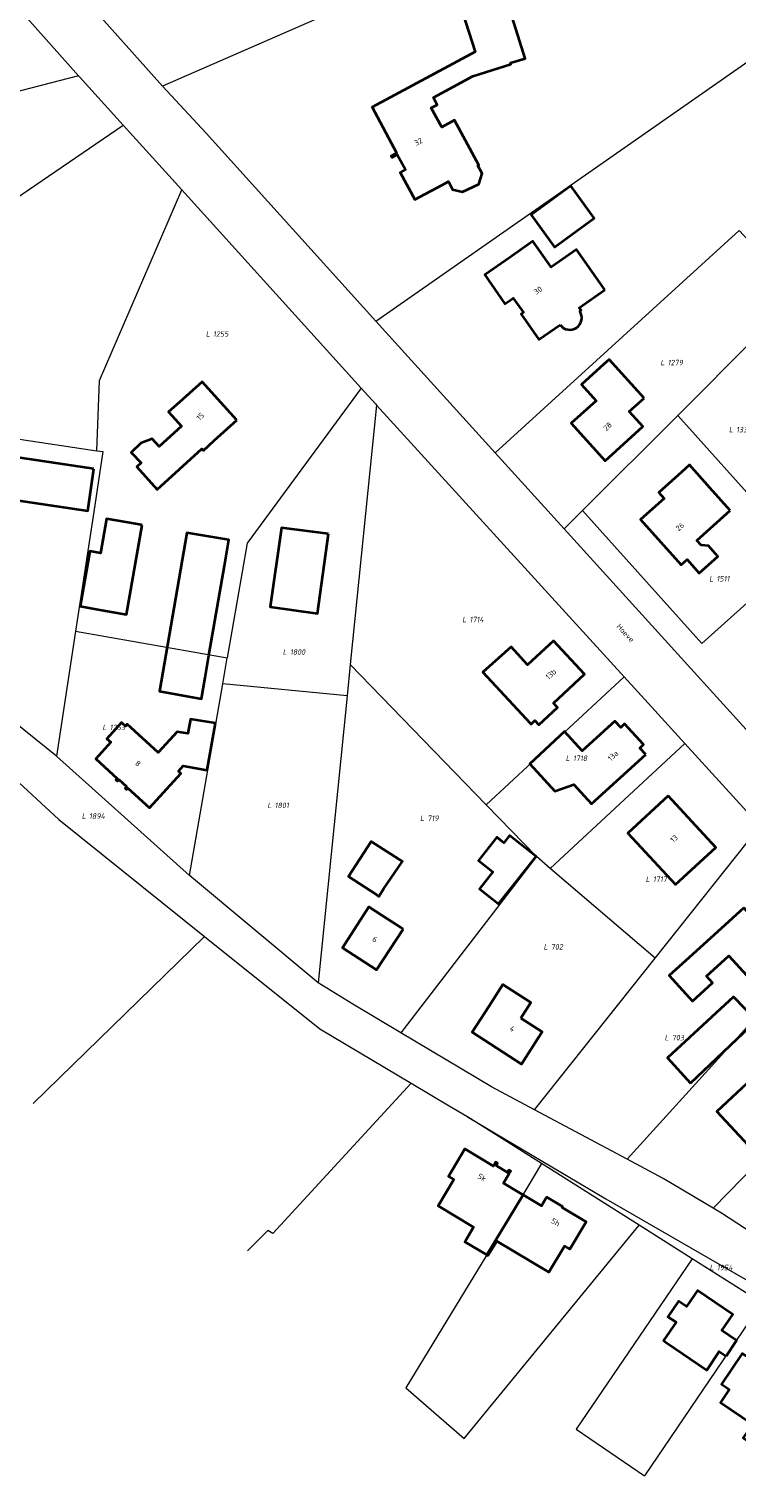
# Model space of a CAD drawing. Header units: metres. Extents: x 180383 to 183221, y 416441 to 418296.
# Tile 4 of 17: x 181677 to 181793, y 417023 to 417261. Entities that reach past the tile are written whole.
import ezdxf
from ezdxf.enums import TextEntityAlignment as Align
from ezdxf.lldxf.tags import DXFTag

# ---------------------------------------------------------------- set-up
doc = ezdxf.new("R2010")
doc.units = ezdxf.units.M
for name, color, linetype, lineweight in [('B-WE-KG-GRENS_PERCEEL-G', 150, 'KG-PERCEEL-SO', 18), ('B-WE-KG-GRENS_PERCEEL-S', 150, 'Continuous', 25), ('B-WE-OG-BEBOUWING-G', 7, 'Continuous', 35), ('B-WE-OG-BEBOUWING_HUISNUMMER-T18', 10, 'Continuous', 18), ('B-WE-OG-BEBOUWING_STRAATNAAM-T18', 10, 'Continuous', 18)]:
    doc.layers.add(name, color=color, linetype=linetype, lineweight=lineweight)
doc.styles.add('NLCS-ISO', font='NLCS-ISO.ttf')
doc.styles.add('NLCS-ISO-M500-T18', font='NLCS-ISO.ttf', dxfattribs={"height": 0.9})
tags = doc.linetypes.add('KG-PERCEEL-SO', pattern='A,5.5,-2,["P",Standard,S=1.8,R=0,X=-0.5,Y=-0.9],-2,5.5,-2,[5,NLCS.SHX,S=0.75,R=0,X=0,Y=0],-2', length=19).pattern_tags.tags
tags[6] = DXFTag(74, 10)

# ---------------------------------------------------------------- blocks, each defined once
blk = doc.blocks.new('SKG-PERCEELNUMMER-SO')
at = {"style": 'NLCS-ISO', "oblique": 10, "flags": 1}
for tag, p in [('GEMEENTECODE', (0, 2.55)), ('PERCEELGROOTTE', (0, -2.45))]:
    blk.add_attdef(tag, text='', height=1.8, dxfattribs=at).set_placement(p, align=Align.MIDDLE_CENTER)
at = {"style": 'NLCS-ISO', "oblique": 10}
blk.add_attdef('SECTIE', text='', height=1.8, dxfattribs=at).set_placement((-0.5, 0), align=Align.MIDDLE_RIGHT)
blk.add_attdef('PERCEELNUMMER', text='', height=1.8, dxfattribs=at).set_placement((0.5, 0), align=Align.MIDDLE_LEFT)

msp = doc.modelspace()

# ---------------------------------------------------------------- linework, layer by layer
at = {"layer": 'B-WE-KG-GRENS_PERCEEL-G', "flags": 128}
for points in [[(181784.622, 417289.474), (181698.534, 417251.874)], [(181733.519, 417213.321), (181837.742, 417286.045)], [(181678.839, 417273.974), (181698.534, 417251.874)], [(181684.75, 417253.605), (181671.842, 417268.076)], [(181684.75, 417253.605), (181634.792, 417240.695)], [(181692.085, 417245.499), (181684.91, 417253.426), (181684.75, 417253.605)], [(181698.534, 417251.874), (181705.691, 417244.189), (181733.519, 417213.321)], [(181633.272, 417205.427), (181692.085, 417245.499)], [(181701.682, 417234.898), (181692.085, 417245.499)], [(181687.732, 417192.081), (181688.167, 417203.579), (181701.682, 417234.898)], [(181731.136, 417202.358), (181701.682, 417234.898)], [(181802.981, 417217.745), (181793.175, 417228.199), (181753.144, 417191.761)], [(181733.519, 417213.321), (181753.144, 417191.761)], [(181783.125, 417197.873), (181795.925, 417210.692)], [(181731.136, 417202.358), (181712.434, 417176.907), (181709.165, 417158.089)], [(181733.493, 417199.754), (181731.136, 417202.358)], [(181733.654, 417199.577), (181729.343, 417156.986)], [(181733.493, 417199.754), (181733.654, 417199.577)], [(181733.654, 417199.577), (181774.314, 417154.977)], [(181767.491, 417182.269), (181783.125, 417197.873)], [(181803.461, 417175.142), (181783.125, 417197.873)], [(181663.035, 417195.765), (181687.732, 417192.081)], [(181687.732, 417192.081), (181688.741, 417191.93), (181687.229, 417182.064)], [(181753.144, 417191.761), (181764.485, 417179.27)], [(181687.229, 417182.064), (181684.257, 417162.469)], [(181764.485, 417179.27), (181767.491, 417182.269)], [(181767.491, 417182.269), (181787.062, 417160.434), (181803.461, 417175.142)], [(181764.485, 417179.27), (181828.995, 417108.177), (181922.4, 417005.195)], [(181684.257, 417162.469), (181681.14, 417141.968)], [(181684.257, 417162.469), (181709.165, 417158.089)], [(181681.14, 417141.968), (181657.916, 417160.64)], [(181652.388, 417158.436), (181681.488, 417131.554), (181705.428, 417112.379)], [(181708.427, 417153.83), (181709.165, 417158.089)], [(181729.343, 417156.986), (181728.826, 417151.877)], [(181751.661, 417133.981), (181729.343, 417156.986)], [(181702.976, 417122.393), (181708.427, 417153.83)], [(181728.826, 417151.877), (181708.427, 417153.83)], [(181751.661, 417133.981), (181774.314, 417154.977)], [(181774.314, 417154.977), (181778.784, 417150.074)], [(181728.826, 417151.877), (181724.06, 417104.789)], [(181778.784, 417150.074), (181784.282, 417144.031)], [(181702.976, 417122.393), (181681.14, 417141.968)], [(181762.164, 417123.555), (181784.282, 417144.031)], [(181784.282, 417144.031), (181796.626, 417130.468)], [(181759.896, 417125.493), (181751.661, 417133.981)], [(181779.396, 417108.83), (181796.626, 417130.468)], [(181759.896, 417125.493), (181737.672, 417096.57)], [(181762.164, 417123.555), (181759.896, 417125.493)], [(181779.396, 417108.83), (181762.164, 417123.555)], [(181724.06, 417104.789), (181702.976, 417122.393)], [(181774.778, 417075.836), (181810.599, 417115.255)], [(181677.287, 417084.991), (181705.428, 417112.379)], [(181705.428, 417112.379), (181724.369, 417097.208), (181739.325, 417088.324)], [(181759.593, 417083.961), (181779.396, 417108.83)], [(181737.672, 417096.57), (181729.78, 417101.26), (181724.06, 417104.789)], [(181788.931, 417067.788), (181822.595, 417102.194)], [(181759.593, 417083.961), (181752.531, 417087.74), (181737.672, 417096.57)], [(181739.325, 417088.324), (181716.635, 417063.652), (181715.791, 417064.146), (181712.48, 417060.79)], [(181739.325, 417088.324), (181745.566, 417084.617)], [(181745.566, 417084.617), (181748.485, 417082.883)], [(181748.485, 417082.883), (181748.595, 417082.818)], [(181760.76, 417075.141), (181748.595, 417082.818)], [(181748.595, 417082.818), (181771.317, 417069.321), (181797.414, 417054.327), (181808.742, 417047.641)], [(181774.778, 417075.836), (181759.593, 417083.961)], [(181760.76, 417075.141), (181758.504, 417071.359), (181751.777, 417060.153), (181738.488, 417038.311)], [(181776.776, 417065.032), (181760.76, 417075.141)], [(181788.931, 417067.788), (181780.689, 417072.673), (181774.778, 417075.836)], [(181798.935, 417061.336), (181790.281, 417066.989), (181788.931, 417067.788)], [(181738.488, 417038.311), (181748.068, 417030.046), (181776.776, 417065.032)], [(181785.474, 417059.512), (181776.776, 417065.032)], [(181785.474, 417059.512), (181766.421, 417031.53), (181777.661, 417023.915)], [(181796.88, 417052.278), (181785.474, 417059.512)], [(181796.88, 417052.278), (181777.661, 417023.915)]]:
    msp.add_lwpolyline(points, dxfattribs=at)
at = {"layer": 'B-WE-OG-BEBOUWING-G', "flags": 128}
for points in [[(181747.217, 417265.694), (181749.822, 417257.544), (181732.915, 417248.421), (181736.941, 417240.927), (181736.063, 417240.466), (181736.218, 417240.201), (181737.072, 417240.68), (181738.416, 417238.227), (181737.539, 417237.747), (181739.956, 417233.272), (181744.356, 417235.648), (181745.454, 417236.241), (181746.15, 417234.947), (181747.782, 417234.535), (181750.431, 417235.805), (181751.009, 417237.545), (181750.305, 417238.86), (181750.427, 417238.926), (181746.436, 417246.316), (181744.35, 417245.19), (181742.653, 417248.333), (181743.613, 417248.852), (181742.986, 417250.014), (181749.467, 417253.514), (181755.72, 417255.512), (181755.654, 417255.719), (181758.077, 417256.432), (181754.436, 417267.943)], [(181771.118, 417218.468), (181766.484, 417225.096), (181762.306, 417222.176), (181759.328, 417226.437), (181755.52, 417223.786), (181751.421, 417220.922), (181754.745, 417216.167), (181755.717, 417216.847), (181756.097, 417217.112), (181757.782, 417214.765), (181757.395, 417214.482), (181760.306, 417210.303), (181763.802, 417212.74)], [(181766.992, 417214.962), (181767.227, 417215.126), (181766.935, 417215.543), (181771.118, 417218.468)]]:
    msp.add_lwpolyline(points, dxfattribs=at)
for points in [[(181765.563, 417235.535), (181759.018, 417230.773), (181762.855, 417225.499), (181769.4, 417230.261)], [(181777.585, 417200.729), (181771.85, 417207.068), (181770.99, 417206.3), (181767.289, 417202.938), (181769.698, 417200.287), (181765.627, 417196.589), (181771.209, 417190.443), (181774.909, 417193.805), (181777.376, 417196.05), (181776.941, 417196.531), (181775.142, 417198.519)], [(181710.73, 417197.102), (181705.03, 417203.391), (181701.33, 417200.032), (181699.498, 417198.461), (181701.654, 417196.083), (181697.972, 417192.746), (181696.801, 417194.005), (181694.967, 417193.334), (181693.372, 417191.801), (181695.017, 417190.068), (181694.318, 417189.434), (181697.669, 417185.737), (181705.005, 417192.385), (181705.24, 417192.126), (181707.03, 417193.74)], [(181687.27, 417189.131), (181665.59, 417192.351), (181664.56, 417185.442), (181686.24, 417182.212)], [(181791.722, 417182.288), (181788.392, 417186.017), (181785.027, 417189.741), (181783.719, 417188.563), (181779.99, 417185.232), (181780.853, 417184.254), (181776.975, 417180.802), (181783.645, 417173.335), (181784.628, 417174.216), (181786.628, 417171.977), (181789.701, 417174.736), (181788.129, 417176.496), (181786.929, 417176.563), (181786.22, 417177.375)], [(181695.196, 417179.869), (181695.041, 417179.896), (181692.826, 417180.286), (181689.34, 417180.9), (181688.35, 417175.28), (181686.578, 417175.592), (181684.99, 417166.577), (181686.763, 417166.265), (181688.572, 417165.947), (181692.619, 417165.234)], [(181708.693, 417173.209), (181709.422, 417177.435), (181702.511, 417178.627), (181698.027, 417152.624), (181704.925, 417151.363), (181705.529, 417154.866), (181706.153, 417158.48)], [(181725.8, 417178.442), (181718.06, 417179.451), (181716.19, 417166.45), (181723.97, 417165.361)], [(181758.853, 417147.395), (181759.02, 417147.215), (181759.666, 417147.813), (181760.292, 417147.132), (181763.354, 417149.958), (181762.689, 417150.678), (181767.796, 417155.4), (181762.704, 417160.9), (181758.463, 417156.974), (181755.745, 417159.909), (181751.101, 417155.771)], [(181707.241, 417147.355), (181703.13, 417148.03), (181702.708, 417145.671), (181700.953, 417145.974), (181697.825, 417142.56), (181692.74, 417147.21), (181692.448, 417146.891), (181691.799, 417147.485), (181689.374, 417144.834), (181690.022, 417144.24), (181687.555, 417141.548), (181691.087, 417138.304), (181690.886, 417138.081), (181691.127, 417137.864), (181691.338, 417138.129), (181692.63, 417137.009), (181692.375, 417136.714), (181692.623, 417136.499), (181692.819, 417136.718), (181696.381, 417133.467), (181701.558, 417139.134), (181701.145, 417139.512), (181701.937, 417140.359), (181705.878, 417139.685)], [(181777.843, 417142.216), (181776.865, 417143.289), (181777.497, 417143.877), (181774.381, 417147.258), (181773.734, 417146.662), (181772.759, 417147.728), (181771.028, 417146.145), (181770.296, 417145.476), (181767.438, 417142.863), (181764.539, 417145.997), (181758.805, 417140.694), (181762.947, 417136.216), (181766.07, 417137.304), (181768.967, 417134.126)], [(181781.507, 417135.46), (181774.909, 417129.343), (181782.742, 417120.893), (181789.34, 417127.009)], [(181737.779, 417124.474), (181737.899, 417124.659), (181732.8, 417127.965), (181729.062, 417122.199), (181733.69, 417119.199), (181734.056, 417118.969), (181734.86, 417120.247)], [(181759.85, 417125.519), (181755.495, 417128.972), (181754.551, 417127.761), (181753.432, 417128.66), (181750.402, 417124.837), (181752.761, 417122.967), (181750.557, 417120.187), (181753.668, 417117.721)], [(181738.02, 417113.611), (181737.671, 417113.837), (181734.607, 417115.822), (181732.419, 417117.24), (181728.07, 417110.532), (181733.67, 417106.902)], [(181793.94, 417117.061), (181790.24, 417113.701), (181785.005, 417108.947), (181781.718, 417105.962), (181785.505, 417101.793), (181788.791, 417104.776), (181787.812, 417105.855), (181791.513, 417109.216), (181795.016, 417105.359), (181796.54, 417106.751), (181800.25, 417110.112)], [(181757.354, 417098.995), (181758.998, 417101.534), (181754.414, 417104.501), (181752.07, 417100.881), (181749.34, 417096.682), (181757.44, 417091.431), (181760.16, 417095.632), (181760.865, 417096.722)], [(181785.215, 417088.337), (181796.037, 417098.609), (181792.247, 417102.482), (181781.398, 417092.475)], [(181815.426, 417097.525), (181810.283, 417103.04), (181794.444, 417088.272), (181789.5, 417083.662), (181794.64, 417078.152)], [(181751.762, 417060.128), (181757.719, 417070.008), (181757.513, 417070.132), (181757.492, 417070.097), (181754.5, 417071.893), (181755.392, 417073.38), (181755.683, 417073.865), (181755.383, 417074.045), (181755.162, 417073.677), (181753.293, 417074.798), (181753.514, 417075.167), (181753.214, 417075.347), (181752.838, 417074.721), (181748.139, 417077.541), (181745.449, 417073.023), (181746.325, 417072.501), (181743.754, 417068.184), (181749.597, 417064.683), (181748.286, 417062.471), (181748.177, 417062.286)], [(181757.719, 417070.008), (181751.762, 417060.128), (181751.781, 417060.116), (181751.945, 417060.018), (181753.388, 417062.412), (181761.919, 417057.3), (181764.496, 417061.596), (181765.366, 417061.074), (181768.071, 417065.581), (181764.126, 417067.947), (181764.193, 417068.059), (181761.596, 417069.629), (181761.509, 417069.483), (181760.737, 417068.197)], [(181791.038, 417043.528), (181792.768, 417046.093), (181790.368, 417047.726), (181792.149, 417050.382), (181786.363, 417054.322), (181784.561, 417051.67), (181783.241, 417052.574), (181781.491, 417049.998), (181782.818, 417049.105), (181780.761, 417046.083), (181781.21, 417045.783), (181787.88, 417041.252), (181789.928, 417044.273)], [(181803.319, 417037.653), (181803.402, 417037.775), (181802.982, 417038.059), (181800.771, 417039.559), (181803.114, 417043.01), (181796.899, 417047.231), (181794.371, 417043.508), (181793.693, 417043.968), (181790.276, 417038.934), (181791.105, 417038.371), (181791.561, 417038.062), (181790.124, 417035.947), (181795.384, 417032.376), (181793.87, 417030.156), (181796.873, 417028.107), (181798.039, 417029.816), (181798.001, 417029.842), (181802.898, 417037.034)]]:
    msp.add_lwpolyline(points, close=True, dxfattribs=at)
at = {"layer": 'B-WE-OG-BEBOUWING-G'}
msp.add_lwpolyline([(181763.802, 417212.74, 0.9955748), (181766.992, 417214.962)], format="xyb", dxfattribs=at)

# ---------------------------------------------------------------- block references
at = {"layer": 'B-WE-KG-GRENS_PERCEEL-S', "xscale": 0.5, "yscale": 0.5, "zscale": 0.5}
for p, values in [((181706.573, 417211.239), {'PERCEELNUMMER': '1255', 'SECTIE': 'L'}), ((181781.202, 417206.545), {'PERCEELNUMMER': '1279', 'SECTIE': 'L'}), ((181792.445, 417195.544), {'PERCEELNUMMER': '1333', 'SECTIE': 'L'}), ((181789.22, 417171.072), {'PERCEELNUMMER': '1511', 'SECTIE': 'L'}), ((181748.678, 417164.387), {'PERCEELNUMMER': '1714', 'SECTIE': 'L'}), ((181719.2, 417159.062), {'PERCEELNUMMER': '1800', 'SECTIE': 'L'}), ((181689.606, 417146.684), {'PERCEELNUMMER': '1253', 'SECTIE': 'L'}), ((181765.651, 417141.632), {'PERCEELNUMMER': '1718', 'SECTIE': 'L'}), ((181686.211, 417132.135), {'PERCEELNUMMER': '1894', 'SECTIE': 'L'}), ((181716.683, 417133.896), {'PERCEELNUMMER': '1801', 'SECTIE': 'L'}), ((181741.747, 417131.787), {'PERCEELNUMMER': '719', 'SECTIE': 'L'}), ((181778.782, 417121.783), {'PERCEELNUMMER': '1717', 'SECTIE': 'L'}), ((181762.024, 417110.682), {'PERCEELNUMMER': '702', 'SECTIE': 'L'}), ((181781.887, 417095.785), {'PERCEELNUMMER': '703', 'SECTIE': 'L'}), ((181789.274, 417058.071), {'PERCEELNUMMER': '1954', 'SECTIE': 'L'})]:
    msp.add_blockref('SKG-PERCEELNUMMER-SO', p, dxfattribs=at).add_auto_attribs(values)

# ---------------------------------------------------------------- texts
at = {"layer": 'B-WE-OG-BEBOUWING_HUISNUMMER-T18', "style": 'NLCS-ISO-M500-T18'}
for s, rotation, p in [('32', 28.2, (181740.539, 417242.785)), ('30', 34.9, (181760.161, 417218.39)), ('15', 42.2, (181704.721, 417197.701)), ('28', 42.2, (181771.578, 417196.061)), ('26', 41.8, (181783.467, 417179.612)), ('13b', 42.5, (181762.276, 417155.413)), ('13a', 42.5, (181772.479, 417142.033)), ('8', 319.4, (181694.495, 417140.758)), ('13', 42.9, (181782.502, 417128.428)), ('6', 327.1, (181733.39, 417111.909)), ('4', 327.1, (181755.939, 417097.23)), ('5k', 330, (181750.982, 417072.827)), ('5h', 330, (181763.047, 417065.502))]:
    msp.add_text(s, height=0.9, rotation=rotation, dxfattribs=at).set_placement(p, align=Align.MIDDLE)
at = {"layer": 'B-WE-OG-BEBOUWING_STRAATNAAM-T18', "style": 'NLCS-ISO-M500-T18'}
msp.add_text('Hoeve', height=0.9, rotation=312.7, dxfattribs=at).set_placement((181774.524, 417162.169), align=Align.MIDDLE)

doc.saveas('drawing.dxf')
